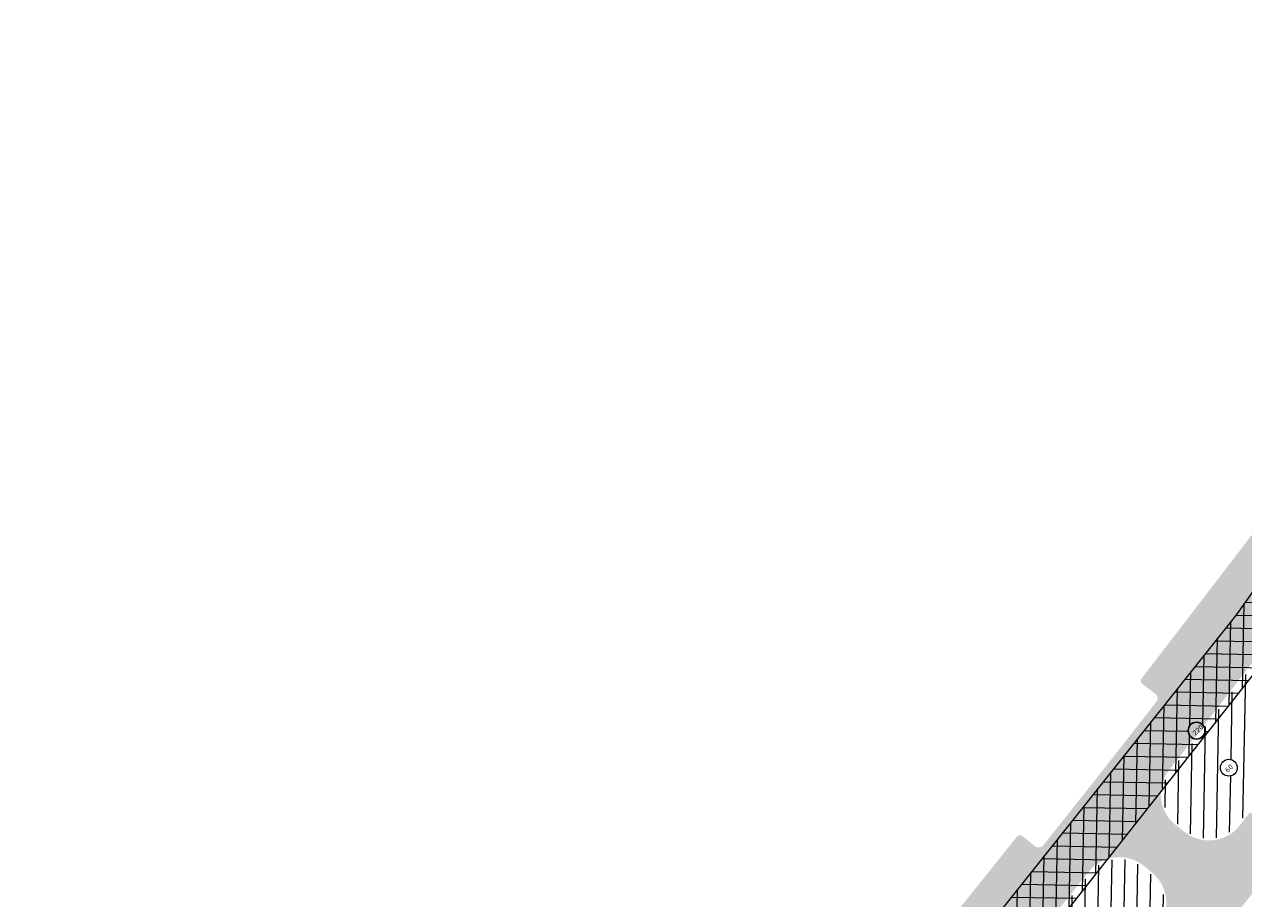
# Model space of a CAD drawing. Header units: metres. Extents: x 93002 to 101266, y 464849 to 465338.
# Tile 3 of 14: x 93085 to 93179, y 464960 to 465027. Entities that reach past the tile are written whole.
import ezdxf

# ---------------------------------------------------------------- set-up
doc = ezdxf.new("R2010")
doc.units = ezdxf.units.M
for name, color, linetype, lineweight in [('N-WE-GW-GROND_TEELAARDE-A', 94, 'CONTINUOUS', 18), ('N-WE-GW-ONTGRAVING-V', 7, 'CONTINUOUS', 30), ('N-WE-GW-ONTGRAVINGSVAK-T25', 7, 'CONTINUOUS', 25), ('N-WE-VH-VERHARDING_FUNDERING-A-200', 252, 'CONTINUOUS', 18), ('V-WE-VH-VERHARDING_FUNDERING-A-200', 252, 'CONTINUOUS', 18)]:
    doc.layers.add(name, color=color, linetype=linetype, lineweight=lineweight)
doc.styles.add('NLCS_200_25', font='NLCS-ISO.ttf', dxfattribs={"height": 0.5})
pattern_1 = [(88.91073676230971, (-156813.3608325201, 869735.9383361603), (-0.9998192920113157, 0.01901008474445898), [])]

msp = doc.modelspace()

# ---------------------------------------------------------------- hatches: boundary and pattern name
at = {"layer": 'N-WE-GW-GROND_TEELAARDE-A'}
h = msp.add_hatch(dxfattribs=at)
h.set_pattern_fill('AGW-GROND_TEELAARDE', color=256, angle=315, style=0, pattern_type=2)
h.set_pattern_definition(pattern_1)
edge = h.paths.add_edge_path()
edge.add_arc((93178.02291689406, 464969.9594602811), 0.6465810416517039, 0, 360)
edge = h.paths.add_edge_path()
edge.add_arc((93187.32837011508, 464974.0237227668), 7.319262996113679, 177.5809039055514, 199.4893813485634)
edge.add_arc((93174.66419104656, 464969.3388282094), 6.185290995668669, -10.929915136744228, 21.26161267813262, ccw=False)
edge.add_arc((91791.74386132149, 466054.1536046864), 1763.142561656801, 321.8736676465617, 321.9798477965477, ccw=False)
edge.add_arc((93176.49138852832, 464967.3673409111), 2.84999999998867, 231.5921928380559, 321.51709995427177, ccw=False)
edge.add_line((93174.72081302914, 464965.1340557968), (93174.0154153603, 464965.6933036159))
edge.add_arc((93175.78599085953, 464967.9265887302), 2.850000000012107, 141.901286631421, 231.5921928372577, ccw=False)
edge.add_line((93173.54318655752, 464969.6850906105), (93173.64300442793, 464969.812398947))
edge.add_arc((92577.67731690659, 465437.481719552), 757.5550766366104, 321.8778277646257, 322.5142443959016)
edge.add_line((93178.80080112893, 464976.4608405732), (93180.23530317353, 464978.3311533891))
edge.add_arc((93178.0514766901, 464977.034827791), 2.539598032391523, -16.5262462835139, 30.693488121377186, ccw=False)
edge.add_arc((93188.41499509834, 464973.382176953), 8.452972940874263, 159.7172501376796, 173.5438070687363)
h = msp.add_hatch(dxfattribs=at)
h.set_pattern_fill('AGW-GROND_TEELAARDE', color=256, angle=315, style=0, pattern_type=2)
h.set_pattern_definition(pattern_1)
h.paths.add_polyline_path([(93171.98668765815, 464961.8142713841), (93171.41276172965, 464962.2821119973, 0.4188221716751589), (93167.37132442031, 464961.8714573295, -0.002030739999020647), (93161.05392233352, 464953.9813040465, 0.2027873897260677), (93164.48926389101, 464954.4068410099, 0.03716165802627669), (93167.41930443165, 464956.575643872, -0.1716552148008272), (93170.40281286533, 464957.5668521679, 0.05233079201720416), (93172.45475922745, 464957.8155717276, 0.413559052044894)])
at = {"layer": 'N-WE-VH-VERHARDING_FUNDERING-A-200', "transparency": 33554559}
h = msp.add_hatch(color=256, dxfattribs=at)
h.dxf.hatch_style = 1
h.paths.add_polyline_path([(93201.31200000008, 465007.2100000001, 0.002867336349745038), (93214.55232900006, 465026.7614390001), (93220.6229999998, 465035.6679999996), (93225.7202499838, 465043.1337330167), (93222.38309533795, 465045.3398531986), (93222.12556744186, 465044.9626625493), (93217.31774793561, 465037.9208445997), (93214.17961574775, 465033.3167463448), (93211.23722869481, 465028.9998347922, -0.002867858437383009), (93198.02036359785, 465009.4827304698, -0.002794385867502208), (93193.90877542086, 465003.6397146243, -0.001884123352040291), (93191.09977074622, 464999.7261384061, -0.006992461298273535), (93180.41913151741, 464985.3898632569), (93175.4788054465, 464978.9486349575, -0.00173082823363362), (93171.0760271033, 464973.2660822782), (93174.22696198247, 464970.8009174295, 0.002401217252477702), (93178.68177847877, 464976.5521291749), (93183.59306889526, 464982.9555006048, 0.0116765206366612)])
h = msp.add_hatch(color=256, dxfattribs=at)
h.dxf.hatch_style = 1
edge = h.paths.add_edge_path()
edge.add_arc((93190.7351835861, 464999.9899114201), 0.4500000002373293, 234.0744948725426, 324.11485964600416, ccw=False)
edge.add_line((93190.47115378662, 464999.625510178), (93189.45774406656, 465000.3597841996))
edge.add_arc((93189.28280778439, 465000.1170214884), 0.2992263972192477, 54.22324985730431, 144.0476028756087)
edge.add_arc((92673.22267849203, 465374.4019807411), 637.2015875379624, 322.51233171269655, 324.0476017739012, ccw=False)
edge.add_line((93178.83216282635, 464986.6070445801), (93173.89270942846, 464980.1669540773))
edge.add_arc((88923.67900245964, 468255.242244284), 5365.671878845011, 322.3383274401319, 322.3833324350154, ccw=False)
edge.add_arc((93171.54908197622, 464976.6474666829), 0.2934717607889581, 141.6676834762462, 232.7631203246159)
edge.add_line((93171.37149878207, 464976.4138219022), (93172.35809763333, 464975.6480062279))
edge.add_arc((93172.11547418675, 464975.2817112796), 0.4393610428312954, -21.579126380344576, 56.480631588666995, ccw=False)
edge.add_arc((90771.98766482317, 466830.8567477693), 3034.194015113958, 322.2941539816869, 322.3854763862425)
edge.add_line((93175.4788054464, 464978.9486349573), (93180.41913151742, 464985.3898632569))
edge.add_arc((92673.22267858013, 465374.4019806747), 639.2015874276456, 322.5123317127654, 324.1148596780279)
h = msp.add_hatch(color=256, dxfattribs=at)
h.dxf.hatch_style = 1
edge = h.paths.add_edge_path()
edge.add_line((93174.22696198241, 464970.8009174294), (93171.07508145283, 464973.266822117))
edge.add_line((93171.07508145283, 464973.266822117), (93169.3484929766, 464971.0584206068))
edge.add_arc((92352.49469303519, 465612.0406446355), 1038.319961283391, 321.4173589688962, 321.87885117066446, ccw=False)
edge.add_arc((92192.87707219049, 465735.6447624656), 1240.182823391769, 321.5227970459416, 321.552347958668, ccw=False)
edge.add_arc((92192.87695895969, 465735.6448524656), 1240.182968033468, 321.46670204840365, 321.522797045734, ccw=False)
edge.add_line((93163.00542856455, 464963.0488735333), (93166.13441354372, 464960.5569961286))
edge.add_arc((92192.87695896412, 465735.6448524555), 1244.182968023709, 321.4667020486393, 321.5481504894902)
edge.add_arc((93169.59416997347, 464960.0875629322), 3.000144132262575, 50.36365013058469, 141.8381600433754, ccw=False)
edge.add_line((93171.50799999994, 464962.3979999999), (93172.0806634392, 464961.9311885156))
edge.add_arc((93170.2168997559, 464959.5803620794), 2.999999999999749, -39.86386220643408, 51.59219283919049, ccw=False)
edge.add_arc((92951.61359890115, 465142.1269452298), 287.799329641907, 320.1284950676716, 320.1361377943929, ccw=False)
edge.add_arc((92452.86263866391, 465525.6269722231), 916.7843628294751, 321.6374372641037, 321.71630384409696, ccw=False)
edge.add_line((93171.71247842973, 464956.6379777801), (93174.84887503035, 464954.1554354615))
edge.add_arc((92452.86263866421, 465525.6269722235), 920.7843628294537, 321.6374372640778, 321.712862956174)
edge.add_arc((92951.61359998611, 465142.1269443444), 291.7993282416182, 320.1394043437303, 320.4025717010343)
edge.add_line((93176.45719494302, 464956.1371441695), (93176.7441949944, 464956.4846454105))
edge.add_arc((92951.6135999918, 465142.1269443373), 291.799328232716, 320.4910672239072, 321.845814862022)
edge.add_arc((92951.61360297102, 465142.1269420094), 291.7993244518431, 321.8458148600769, 322.1259660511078)
edge.add_arc((91791.97088160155, 466053.9772836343), 1767.005115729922, 321.8716279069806, 321.9163818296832)
edge.add_line((93182.80077105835, 464964.0693528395), (93179.64712876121, 464966.5406685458))
edge.add_line((93179.64712876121, 464966.5406685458), (93178.8501369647, 464965.5136133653))
edge.add_arc((93176.49138852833, 464967.3673409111), 2.999999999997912, 231.5921928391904, 321.83638789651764, ccw=False)
edge.add_line((93174.62762484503, 464965.0165144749), (93173.92222717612, 464965.5757622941))
edge.add_arc((93175.78599085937, 464967.9265887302), 3.000000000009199, 141.9012821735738, 231.5921928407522, ccw=False)
edge.add_line((93173.42514436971, 464969.7776435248), (93173.52499999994, 464969.905))
edge.add_arc((92577.67696068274, 465437.4819959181), 757.4055274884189, 321.8778279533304, 321.9639271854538)
h = msp.add_hatch(color=256, dxfattribs=at)
h.dxf.hatch_style = 1
edge = h.paths.add_edge_path()
edge.add_arc((93163.40908261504, 464964.2790320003), 0.4500000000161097, 231.5019997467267, 321.52279704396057, ccw=False)
edge.add_line((93163.12896332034, 464963.9268485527), (93162.15031450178, 464964.7052452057))
edge.add_arc((93161.96392478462, 464964.4704966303), 0.2997465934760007, 51.55052238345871, 141.4881326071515)
edge.add_arc((92192.87695839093, 465735.6448529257), 1238.182968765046, 320.7551464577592, 321.48813260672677, ccw=False)
edge.add_arc((92742.20831872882, 465285.8015502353), 528.1673142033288, 320.4609407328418, 320.84781490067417, ccw=False)
edge.add_arc((93149.76109995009, 464949.3816145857), 0.3000000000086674, 141.5721541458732, 230.4290458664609)
edge.add_line((93149.5699899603, 464949.1503637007), (93150.53199860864, 464948.3553420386))
edge.add_arc((93150.24683477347, 464948.0072305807), 0.4500000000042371, -39.62037252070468, 50.67655927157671, ccw=False)
edge.add_arc((92742.20831872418, 465285.801550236), 530.1673142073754, 320.3803723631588, 320.8476400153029)
edge.add_arc((92192.87695890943, 465735.6448525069), 1240.182968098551, 320.7552211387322, 321.5227970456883)
edge = h.paths.add_edge_path()
edge.add_arc((93147.60913641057, 464944.8491334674), 0.4500000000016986, 229.8866359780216, 319.9353094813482, ccw=False)
edge.add_line((93147.31920049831, 464944.504986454), (93146.36691414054, 464945.307265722))
edge.add_arc((93146.17152188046, 464945.0796215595), 0.2999999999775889, 49.35974300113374, 139.8562340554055)
edge.add_arc((92742.20831872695, 465285.8015502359), 528.167314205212, 317.91407187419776, 319.85411050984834, ccw=False)
edge.add_arc((92641.3286236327, 465387.0192159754), 670.9167523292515, 317.1434341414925, 317.27325004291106, ccw=False)
edge.add_arc((93133.37002970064, 464930.4828878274), 0.2986898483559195, 137.446682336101, 227.3700642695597)
edge.add_line((93133.16773887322, 464930.2631287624), (93134.08362471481, 464929.412573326))
edge.add_arc((93133.77740431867, 464929.0828324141), 0.4500000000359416, -42.920268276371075, 47.11807280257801, ccw=False)
edge.add_arc((92641.32860591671, 465387.0192324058), 672.9167764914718, 317.0797317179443, 317.274202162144)
edge.add_arc((92742.17140050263, 465285.760669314), 530.1673142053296, 317.9188158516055, 319.9412587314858)
h = msp.add_hatch(color=256, dxfattribs=at)
h.dxf.hatch_style = 1
edge = h.paths.add_edge_path()
edge.add_arc((92742.20831872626, 465285.8015502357), 534.167314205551, 317.9104706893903, 320.8472936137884)
edge.add_arc((92192.87695896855, 465735.6448524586), 1244.182968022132, 320.7553695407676, 321.4667020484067)
edge.add_line((93166.13441354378, 464960.5569961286), (93163.00542856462, 464963.0488735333))
edge.add_arc((92192.8769589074, 465735.6448525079), 1240.182968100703, 320.7552211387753, 321.46670204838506, ccw=False)
edge.add_arc((92742.20831872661, 465285.8015502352), 530.1673142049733, 317.91286290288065, 320.8476400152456, ccw=False)
edge.add_arc((92641.32860591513, 465387.019232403), 672.9167764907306, 317.0797317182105, 317.27420216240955, ccw=False)
edge.add_arc((92641.32860460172, 465387.0192335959), 672.916778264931, 316.6696323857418, 317.07973171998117, ccw=False)
edge.add_arc((92628.75894943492, 465399.0667229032), 690.3271096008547, 314.97801019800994, 316.65816981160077, ccw=False)
edge.add_line((93116.70655042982, 464910.7444349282), (93119.52974669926, 464907.915912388))
edge.add_arc((92641.328604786, 465387.0192334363), 676.916778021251, 314.9460035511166, 317.2760884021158)
at = {"layer": 'V-WE-VH-VERHARDING_FUNDERING-A-200'}
h = msp.add_hatch(dxfattribs=at)
h.set_pattern_fill('AGW-WERK_ONTGRAVEN_AANVULLEN-SO', color=0, scale=0.2, pattern_type=2)
h.set_pattern_definition([(178.9107367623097, (0, 0), (-0.01901008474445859, -0.9998192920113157), []), (88.91073676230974, (0, 0), (-0.9998192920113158, 0.01901008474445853), [])])
h.paths.add_polyline_path([(93228.30942996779, 465135.4638277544), (93237.70972022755, 465145.9093337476), (93213.0863095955, 465174.8487183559), (93210.03984795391, 465172.2566011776), (93232.26413418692, 465146.1368577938), (93224.97073126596, 465138.0325033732), (93186.29691000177, 465166.8980520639), (93179.38394128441, 465159.5891077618), (93177.76215846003, 465158.4185024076), (93177.1915637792, 465157.4923495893), (93155.6199906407, 465122.4787507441), (93137.44086096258, 465091.350564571), (93135.97062244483, 465092.8836496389), (93135.5143843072, 465092.4243584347), (93133.57378486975, 465090.4707728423), (93137.93326031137, 465085.9249480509), (93139.4880982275, 465087.4160476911), (93160.05692955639, 465122.0581159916), (93182.15248380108, 465157.3975702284), (93181.37815000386, 465158.4959279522), (93186.5499402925, 465163.9639589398), (93223.49287114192, 465136.3903203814), (93222.36063638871, 465135.132192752), (93260.63620449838, 465103.1027648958), (93235.82780033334, 465065.0540869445), (93210.10730798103, 465025.9062317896), (93178.52662220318, 464981.6457982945), (93144.1303003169, 464938.4428408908), (93111.70047421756, 464904.8112250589), (93076.0256481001, 464875.3561210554), (93083.82305581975, 464865.7948457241), (93086.48170813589, 464867.8408746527), (93092.53258527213, 464872.497470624), (93111.2126115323, 464886.873127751), (93109.87087224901, 464888.6166115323), (93091.19084598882, 464874.2409544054), (93085.1399688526, 464869.5843584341), (93084.17627770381, 464868.8427270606), (93080.3835314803, 464873.4934381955), (93115.4929966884, 464902.8985847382), (93150.95016017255, 464940.4149715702), (93180.20187609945, 464977.4880364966), (93180.65465076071, 464977.258755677), (93185.49241543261, 464984.0673711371), (93185.24786239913, 464984.2411348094), (93212.274115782, 465022.2795398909), (93238.01090810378, 465061.4589951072), (93238.09492452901, 465061.4047564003), (93252.86559429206, 465083.9119985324), (93260.8945580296, 465078.6428868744), (93262.37950843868, 465080.7774038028), (93254.29243154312, 465086.0855061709), (93264.95716737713, 465102.336888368), (93273.45888201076, 465098.3219670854), (93274.08271841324, 465097.711827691), (93232.02953144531, 465036.8613007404), (93221.03044388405, 465020.8324956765), (93187.78036636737, 464972.8602479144), (93189.58850942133, 464971.6070046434), (93222.84151832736, 465019.5834817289), (93233.84145625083, 465035.6135260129), (93276.71666345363, 465097.6535077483), (93275.36488144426, 465098.9756099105), (93307.83412706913, 465135.6292092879), (93316.37667210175, 465126.6294628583), (93357.1850492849, 465075.7329435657), (93358.90145998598, 465077.1091464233), (93343.29295626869, 465096.5795602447), (93318.09313913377, 465128.0055954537), (93309.30127142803, 465137.1810629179), (93310.31812116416, 465138.1866716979), (93312.01455191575, 465136.085578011), (93312.3954164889, 465136.4097861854), (93344.05780335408, 465097.1947217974), (93346.08381566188, 465098.8242303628), (93314.33649547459, 465138.1391347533), (93314.71014091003, 465138.4720234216), (93312.87138610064, 465140.711711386), (93327.6210333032, 465155.2983068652), (93345.84763606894, 465173.2764785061), (93350.50980639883, 465167.2166533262), (93350.36485959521, 465167.0774224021), (93367.90864296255, 465145.1928081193), (93386.18777906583, 465123.9456268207), (93387.85553190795, 465125.3804091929), (93372.90706301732, 465142.7561115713), (93373.79096656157, 465143.453098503), (93349.98603271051, 465173.6419936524), (93350.36743714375, 465173.9656673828), (93348.15210623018, 465176.7180379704), (93383.6267154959, 465205.6907464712), (93388.93649916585, 465199.4360426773), (93403.4269465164, 465181.733642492), (93405.13811417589, 465183.0848770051), (93390.61574219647, 465200.8569080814), (93385.2055813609, 465207.0436150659), (93386.11176804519, 465207.7873035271), (93392.0829687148, 465200.2557161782), (93392.47478094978, 465200.5651132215), (93405.82874069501, 465183.6302346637), (93418.59247545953, 465167.4665784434), (93420.63298929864, 465169.0778832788), (93394.50373025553, 465202.1672860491), (93394.89712174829, 465202.4779301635), (93388.93914888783, 465210.0115229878), (93425.63006511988, 465239.8269807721), (93425.22364279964, 465240.3262255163), (93458.69407321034, 465267.5736430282), (93477.89567312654, 465263.287854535), (93483.43152708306, 465267.5417093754), (93481.927, 465270.04), (93481.972586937, 465270.4562719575), (93477.13237585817, 465266.7369622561), (93457.87698508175, 465271.0347568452), (93422.41004249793, 465242.1620300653), (93385.16169789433, 465211.8390919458), (93344.44864930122, 465178.4151750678), (93305.76135143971, 465146.4343345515), (93297.15643837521, 465139.1414164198), (93299.22540999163, 465136.7002371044), (93306.4444775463, 465142.8186102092), (93308.89159630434, 465139.8700371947), (93306.95680435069, 465137.9566337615), (93273.56555696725, 465100.2622130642), (93263.94625880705, 465104.8049113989)])
h.paths.add_polyline_path([(93309.20501477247, 465145.129381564), (93339.92007837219, 465170.5198533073), (93326.0750889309, 465156.8635716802), (93311.46103259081, 465142.411069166)], flags=16)
edge = h.paths.add_edge_path(flags=16)
edge.add_arc((93213.45823496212, 465172.5952459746), 0.6465810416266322, 0, 360)
edge = h.paths.add_edge_path(flags=16)
edge.add_arc((93225.61506755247, 465158.50741875), 0.6465810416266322, 0, 360)
edge = h.paths.add_edge_path(flags=16)
edge.add_arc((93227.56534721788, 465139.1881901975), 0.6465810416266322, 0, 360)
edge = h.paths.add_edge_path(flags=16)
edge.add_arc((93221.80308720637, 465139.059598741), 0.6465810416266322, 0, 360)
edge = h.paths.add_edge_path(flags=16)
edge.add_arc((93202.28259986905, 465153.3841566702), 0.6465810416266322, 0, 360)
edge = h.paths.add_edge_path(flags=16)
edge.add_arc((93182.42839671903, 465161.2268089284), 0.6465810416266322, 0, 360)
edge = h.paths.add_edge_path(flags=16)
edge.add_arc((93176.0378612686, 465149.2084665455), 0.6465810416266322, 0, 360)
edge = h.paths.add_edge_path(flags=16)
edge.add_arc((93160.7613296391, 465124.6307378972), 0.6465810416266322, 0, 360)
edge = h.paths.add_edge_path(flags=16)
edge.add_arc((93149.83559030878, 465106.6445044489), 0.6465810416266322, 0, 360)
edge = h.paths.add_edge_path(flags=16)
edge.add_arc((93139.95749587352, 465089.7073715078), 0.6465810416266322, 0, 360)
edge = h.paths.add_edge_path(flags=16)
edge.add_arc((93135.92612087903, 465091.6419778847), 0.6465810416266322, 0, 360)
edge = h.paths.add_edge_path(flags=16)
edge.add_arc((93228.67206350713, 465131.0565616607), 0.6465810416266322, 0, 360)
edge = h.paths.add_edge_path(flags=16)
edge.add_arc((93245.31050415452, 465117.0896233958), 0.6465810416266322, 0, 360)
edge = h.paths.add_edge_path(flags=16)
edge.add_arc((93259.52407062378, 465105.1205221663), 0.6465810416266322, 0, 360)
edge = h.paths.add_edge_path(flags=16)
edge.add_arc((93268.45488910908, 465101.6782548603), 0.6465810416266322, 0, 360)
edge = h.paths.add_edge_path(flags=16)
edge.add_arc((93262.34591873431, 465099.9668451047), 0.6465810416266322, 0, 360)
edge = h.paths.add_edge_path(flags=16)
edge.add_arc((93271.73099816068, 465092.2269106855), 0.6465810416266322, 0, 360)
edge = h.paths.add_edge_path(flags=16)
edge.add_arc((93277.50164833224, 465103.0194639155), 0.6465810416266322, 0, 360)
edge = h.paths.add_edge_path(flags=16)
edge.add_arc((93304.05895768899, 465133.0630055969), 0.6465810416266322, 0, 360)
edge = h.paths.add_edge_path(flags=16)
edge.add_arc((93312.0465611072, 465132.6451449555), 0.6465810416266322, 0, 360)
edge = h.paths.add_edge_path(flags=16)
edge.add_arc((93316.20004405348, 465133.9388973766), 0.6465810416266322, 0, 360)
edge = h.paths.add_edge_path(flags=16)
edge.add_arc((93309.27048903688, 465148.3042966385), 0.6465810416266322, 0, 360)
edge = h.paths.add_edge_path(flags=16)
edge.add_arc((93320.16010269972, 465123.7178209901), 0.6465810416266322, 0, 360)
edge = h.paths.add_edge_path(flags=16)
edge.add_arc((93331.47823982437, 465109.278542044), 0.6465810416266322, 0, 360)
edge = h.paths.add_edge_path(flags=16)
edge.add_arc((93352.5000885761, 465083.1883483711), 0.6465810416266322, 0, 360)
edge = h.paths.add_edge_path(flags=16)
edge.add_arc((93341.0425014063, 465102.9179852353), 0.6465810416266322, 0, 360)
edge = h.paths.add_edge_path(flags=16)
edge.add_arc((93329.47504407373, 465158.4947866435), 0.6465810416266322, 0, 360)
edge = h.paths.add_edge_path(flags=16)
edge.add_arc((93338.30452971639, 465170.273410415), 0.6465810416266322, 0, 360)
edge = h.paths.add_edge_path(flags=16)
edge.add_arc((93355.73711989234, 465164.3056298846), 0.6465810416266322, 0, 360)
edge = h.paths.add_edge_path(flags=16)
edge.add_arc((93366.61947574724, 465150.3497462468), 0.6465810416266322, 0, 360)
edge = h.paths.add_edge_path(flags=16)
edge.add_arc((93384.5545393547, 465127.5957649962), 0.6465810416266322, 0, 360)
edge = h.paths.add_edge_path(flags=16)
edge.add_arc((93415.67755825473, 465173.2428495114), 0.6465810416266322, 0, 360)
edge = h.paths.add_edge_path(flags=16)
edge.add_arc((93401.50649717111, 465185.7735850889), 0.6465810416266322, 0, 360)
edge = h.paths.add_edge_path(flags=16)
edge.add_arc((93394.74957244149, 465199.816803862), 0.6465810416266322, 0, 360)
edge = h.paths.add_edge_path(flags=16)
edge.add_arc((93389.03471410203, 465208.3588077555), 0.6465810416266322, 0, 360)
edge = h.paths.add_edge_path(flags=16)
edge.add_arc((93386.052719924, 465204.4094798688), 0.6465810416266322, 0, 360)
edge = h.paths.add_edge_path(flags=16)
edge.add_arc((93398.29322051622, 465221.5062598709), 0.6465810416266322, 0, 360)
edge = h.paths.add_edge_path(flags=16)
edge.add_arc((93453.63313209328, 465266.6348579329), 0.6465810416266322, 0, 360)
edge = h.paths.add_edge_path(flags=16)
edge.add_arc((93472.73880013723, 465266.8957308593), 0.6465810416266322, 0, 360)
edge = h.paths.add_edge_path(flags=16)
edge.add_arc((93241.34140917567, 465067.5920774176), 0.6465810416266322, 0, 360)
edge = h.paths.add_edge_path(flags=16)
edge.add_arc((93248.58856320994, 465058.6662234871), 0.6465810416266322, 0, 360)
edge = h.paths.add_edge_path(flags=16)
edge.add_arc((93228.98968338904, 465030.431031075), 0.6465810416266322, 0, 360)
edge = h.paths.add_edge_path(flags=16)
edge.add_arc((93217.01784313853, 465030.8909494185), 0.6465810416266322, 0, 360)
edge = h.paths.add_edge_path(flags=16)
edge.add_arc((93192.38738805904, 464995.5435684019), 0.6465810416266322, 0, 360)
edge = h.paths.add_edge_path(flags=16)
edge.add_arc((93208.36988542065, 465000.5051446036), 0.6465810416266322, 0, 360)
edge = h.paths.add_edge_path(flags=16)
edge.add_arc((93191.89958244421, 464976.615658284), 0.6465810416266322, 0, 360)
edge = h.paths.add_edge_path(flags=16)
edge.add_arc((93182.4217714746, 464981.5841229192), 0.6465810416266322, 0, 360)
edge = h.paths.add_edge_path(flags=16)
edge.add_arc((93175.54319029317, 464972.8132101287), 0.6465810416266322, 0, 360)
edge = h.paths.add_edge_path(flags=16)
edge.add_arc((93154.28582144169, 464945.7978834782), 0.6465810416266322, 0, 360)
edge = h.paths.add_edge_path(flags=16)
edge.add_arc((93139.8081854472, 464929.6962366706), 0.6465810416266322, 0, 360)
edge = h.paths.add_edge_path(flags=16)
edge.add_arc((93118.98039481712, 464907.5559331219), 0.6465810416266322, 0, 360)
edge = h.paths.add_edge_path(flags=16)
edge.add_arc((93111.73346626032, 464900.6598988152), 0.6465810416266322, 0, 360)
edge = h.paths.add_edge_path(flags=16)
edge.add_arc((93102.87690645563, 464881.7669618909), 0.6465810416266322, 0, 360)
edge = h.paths.add_edge_path(flags=16)
edge.add_arc((93081.99740984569, 464875.7988178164), 0.6465810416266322, 0, 360)
edge = h.paths.add_edge_path(flags=16)
edge.add_arc((93081.24346375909, 464870.7588245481), 0.6465810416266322, 0, 360)

# ---------------------------------------------------------------- linework, layer by layer
at = {"layer": 'N-WE-GW-GROND_TEELAARDE-A'}
msp.add_circle((93178.0229168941, 464969.959460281), 0.6465810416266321, dxfattribs=at)
at = {"layer": 'N-WE-GW-ONTGRAVING-V'}
msp.add_circle((93175.54319029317, 464972.8132101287), 0.6465810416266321, dxfattribs=at)
at = {"layer": 'V-WE-VH-VERHARDING_FUNDERING-A-200', "color": 0, "flags": 128}
msp.add_lwpolyline([(93210.10730798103, 465025.9062317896), (93178.52662220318, 464981.6457982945), (93144.1303003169, 464938.4428408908), (93111.70047421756, 464904.8112250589), (93076.0256481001, 464875.3561210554), (93083.82305581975, 464865.7948457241), (93086.48170813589, 464867.8408746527), (93092.53258527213, 464872.497470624), (93111.2126115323, 464886.873127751), (93109.87087224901, 464888.6166115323), (93091.19084598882, 464874.2409544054), (93085.1399688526, 464869.5843584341), (93084.17627770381, 464868.8427270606), (93080.3835314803, 464873.4934381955), (93115.4929966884, 464902.8985847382), (93150.95016017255, 464940.4149715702), (93180.20187609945, 464977.4880364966)], dxfattribs=at)

# ---------------------------------------------------------------- texts
at = {"layer": 'N-WE-GW-ONTGRAVINGSVAK-T25', "style": 'NLCS_200_25'}
for s, p in [('220', (93175.4623989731, 464972.4014573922)), ('60', (93177.94212557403, 464969.5477075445))]:
    msp.add_text(s, height=0.4, rotation=44.05637002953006, dxfattribs=at).set_placement(p)

doc.saveas('drawing.dxf')
